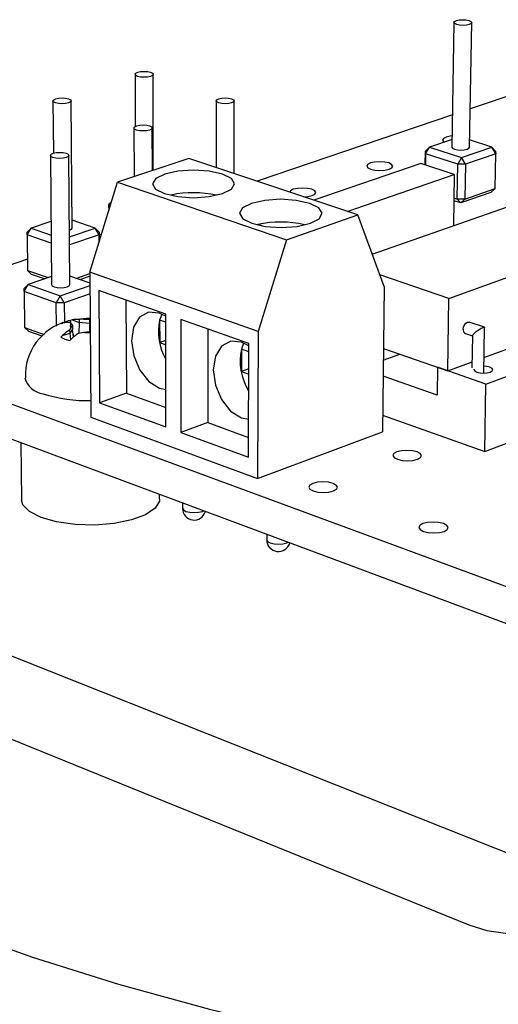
# Model space of a CAD drawing. Extents: x 0 to 194, y 0 to 154.
# Tile 5 of 7: x 136 to 149, y 123 to 151. Entities that reach past the tile are written whole.
import ezdxf

# ---------------------------------------------------------------- set-up
doc = ezdxf.new("R2010")
doc.units = 0
doc.layers.get('0').update_dxf_attribs({"linetype": 'CONTINUOUS'})

msp = doc.modelspace()

# ---------------------------------------------------------------- linework, layer by layer
at = {"color": 7, "linetype": 'CONTINUOUS'}
for p, q in [((148.041, 150.787), (147.981, 147.219)), ((148.484, 147.213), (148.548, 150.781)), ((138.904, 149.301), (138.91, 147.811)), ((139.427, 146.556), (139.42, 149.303)), ((150.178, 148.879), (148.504, 148.311)), ((136.551, 148.54), (136.565, 147.044)), ((137.101, 144.899), (137.071, 148.543)), ((141.226, 148.542), (141.223, 146.633)), ((141.741, 146.46), (141.746, 148.541)), ((147.997, 148.139), (142.399, 146.239)), ((138.872, 147.766), (138.878, 146.373)), ((139.401, 146.548), (139.398, 147.768)), ((145.7, 144.148), (155.168, 147.478)), ((147.985, 147.437), (147.339, 147.216)), ((147.339, 147.216), (147.223, 147.102)), ((147.229, 147.028), (147.339, 147.216)), ((147.339, 147.216), (148.259, 146.917)), ((148.259, 146.917), (149.126, 147.216)), ((149.126, 147.216), (148.488, 147.422)), ((149.238, 147.028), (149.126, 147.216)), ((149.231, 147.102), (149.126, 147.216)), ((136.477, 146.977), (136.512, 143.282)), ((137.037, 143.285), (137.007, 146.98)), ((140.441, 146.895), (138.4, 146.213)), ((145.282, 145.274), (140.441, 146.895)), ((147.217, 146.709), (147.223, 147.102)), ((147.229, 147.028), (147.223, 147.102)), ((147.229, 147.028), (147.224, 146.707)), ((148.148, 146.728), (147.229, 147.028)), ((148.259, 146.917), (148.148, 146.728)), ((148.371, 146.728), (148.259, 146.917)), ((149.238, 147.028), (148.371, 146.728)), ((149.219, 146.032), (149.238, 147.028)), ((149.231, 147.102), (149.238, 147.028)), ((147.092, 146.75), (144.023, 145.696)), ((148.05, 146.437), (147.092, 146.75)), ((148.131, 145.73), (148.148, 146.728)), ((148.371, 146.728), (148.148, 146.728)), ((148.371, 146.728), (148.353, 145.73)), ((144.98, 145.375), (148.05, 146.437)), ((147.898, 142.884), (158.101, 146.554)), ((148.05, 146.437), (148.025, 144.966)), ((137.611, 143.632), (138.4, 146.213)), ((138.4, 146.213), (143.242, 144.566)), ((148.353, 145.73), (149.219, 146.032)), ((149.101, 145.919), (149.219, 146.032)), ((139.938, 145.845), (139.915, 145.837)), ((140.03, 145.814), (139.938, 145.845)), ((139.938, 145.832), (139.938, 145.845)), ((148.038, 145.76), (148.131, 145.73)), ((149.101, 145.919), (148.236, 145.617)), ((138.151, 145.492), (138.211, 145.593)), ((138.151, 145.492), (138.154, 145.569)), ((138.177, 145.483), (138.151, 145.492)), ((138.151, 145.492), (138.152, 145.401)), ((138.227, 145.645), (138.154, 145.569)), ((148.236, 145.617), (148.037, 145.682)), ((148.353, 145.73), (148.131, 145.73)), ((148.236, 145.617), (148.131, 145.73)), ((148.236, 145.617), (148.353, 145.73)), ((143.242, 144.566), (145.282, 145.274)), ((146.042, 143.228), (145.282, 145.274)), ((135.811, 144.704), (135.926, 144.898)), ((135.926, 144.898), (135.815, 144.783)), ((136.495, 145.089), (135.926, 144.898)), ((135.926, 144.898), (136.498, 144.698)), ((137.026, 144.65), (137.76, 144.898)), ((137.76, 144.898), (137.099, 145.127)), ((137.874, 144.704), (137.76, 144.898)), ((137.876, 144.783), (137.76, 144.898)), ((142.42, 145.003), (142.393, 144.994)), ((142.536, 144.963), (142.42, 145.003)), ((142.42, 144.987), (142.42, 145.003)), ((135.811, 144.704), (135.815, 144.783)), ((136.501, 144.464), (135.811, 144.704)), ((135.811, 144.704), (135.822, 143.688)), ((137.874, 144.704), (137.028, 144.417)), ((137.876, 144.783), (137.874, 144.704)), ((137.875, 144.496), (137.874, 144.704)), ((137.876, 144.783), (137.878, 144.505)), ((137.946, 144.729), (137.877, 144.705)), ((143.242, 144.566), (142.427, 141.942)), ((148.958, 140.432), (159.113, 144.196)), ((135.819, 144.007), (134.608, 143.596)), ((135.822, 143.688), (136.414, 143.479)), ((135.822, 143.688), (135.94, 143.574)), ((136.51, 143.512), (135.841, 143.283)), ((136.309, 143.443), (135.94, 143.574)), ((137.613, 143.317), (137.036, 143.52)), ((137.211, 143.458), (137.611, 143.596)), ((137.612, 143.52), (137.32, 143.42)), ((142.427, 141.942), (137.611, 143.632)), ((137.611, 143.632), (137.64, 139.482)), ((147.898, 142.884), (145.919, 143.557)), ((135.725, 143.086), (135.841, 143.283)), ((135.841, 143.283), (135.729, 143.167)), ((135.841, 143.283), (136.761, 142.957)), ((136.761, 142.957), (137.614, 143.251)), ((146.042, 143.228), (145.99, 139.063)), ((135.725, 143.086), (135.729, 143.167)), ((136.644, 142.759), (135.725, 143.086)), ((135.725, 143.086), (135.736, 142.056)), ((136.761, 142.957), (136.644, 142.759)), ((136.877, 142.759), (136.761, 142.957)), ((137.615, 143.014), (136.877, 142.759)), ((137.868, 143.109), (137.888, 139.899)), ((139.781, 142.435), (137.868, 143.109)), ((136.877, 142.759), (136.644, 142.759)), ((136.65, 142.094), (136.644, 142.759)), ((136.877, 142.759), (136.882, 142.205)), ((138.644, 142.836), (138.656, 140.173)), ((147.863, 140.813), (147.898, 142.884)), ((139.666, 142.424), (139.608, 142.263)), ((139.787, 139.206), (139.781, 142.435)), ((136.79, 142.165), (136.838, 142.177)), ((137.037, 142.191), (137.071, 142.16)), ((137.105, 142.269), (137.052, 142.256)), ((137.072, 142.159), (137.052, 142.256)), ((137.067, 142.044), (137.113, 142.112)), ((137.071, 142.16), (137.113, 142.112)), ((137.105, 142.269), (137.305, 142.198)), ((137.113, 142.112), (137.114, 142)), ((137.594, 142.324), (137.139, 142.27)), ((137.305, 142.198), (137.297, 141.889)), ((137.438, 142.287), (137.304, 142.284)), ((137.304, 142.284), (137.305, 142.198)), ((137.602, 142.17), (137.305, 142.198)), ((137.438, 142.287), (137.601, 142.282)), ((137.621, 142.283), (137.601, 142.282)), ((137.601, 142.282), (137.602, 142.17)), ((137.621, 142.172), (137.602, 142.17)), ((137.602, 142.17), (137.603, 141.94)), ((139.781, 142.201), (139.608, 142.263)), ((139.608, 142.263), (139.609, 141.621)), ((140.215, 142.282), (140.218, 139.049)), ((142.163, 141.595), (140.215, 142.282)), ((148.911, 142.058), (148.478, 142.206)), ((129.73, 141.941), (166.899, 128.239)), ((135.736, 142.056), (136.302, 141.852)), ((135.736, 142.056), (135.856, 141.941)), ((136.241, 141.802), (135.856, 141.941)), ((136.823, 141.822), (136.774, 141.772)), ((136.823, 141.822), (137.03, 141.894)), ((137.067, 142.044), (137.029, 141.981)), ((137.029, 141.981), (137.03, 141.894)), ((137.114, 142), (137.03, 141.894)), ((137.03, 141.894), (137.053, 141.701)), ((137.142, 141.78), (137.114, 142)), ((137.149, 141.785), (137.129, 141.882)), ((137.29, 141.887), (137.425, 141.916)), ((137.425, 141.916), (137.59, 141.942)), ((137.623, 141.937), (137.59, 141.942)), ((140.988, 142.009), (140.986, 139.328)), ((142.427, 141.942), (142.41, 137.732)), ((148.367, 141.88), (148.572, 141.809)), ((148.572, 141.816), (148.556, 140.902)), ((148.892, 140.748), (148.917, 142.049)), ((137.03, 141.68), (137.084, 141.729)), ((139.782, 141.682), (139.609, 141.621)), ((139.609, 141.621), (139.783, 141.559)), ((142.013, 141.599), (141.952, 141.434)), ((142.152, 138.343), (142.163, 141.595)), ((141.952, 141.434), (141.95, 140.788)), ((142.162, 141.359), (141.952, 141.434)), ((146.016, 141.118), (146.491, 141.291)), ((146.02, 141.455), (147.863, 140.813)), ((148.901, 141.194), (149.736, 141.501)), ((147.863, 140.813), (148.559, 141.068)), ((129.755, 140.947), (166.83, 127.135)), ((142.16, 140.864), (141.95, 140.788)), ((141.95, 140.788), (142.16, 140.713)), ((147.573, 140.914), (147.56, 140.111)), ((148.958, 140.432), (147.573, 140.914)), ((148.921, 138.502), (155.207, 140.879)), ((147.56, 140.111), (146.01, 140.655)), ((148.921, 138.502), (148.958, 140.432)), ((138.656, 140.173), (137.888, 139.899)), ((138.656, 140.173), (139.786, 139.763)), ((139.601, 140.315), (139.785, 140.278)), ((137.888, 139.899), (139.787, 139.206)), ((137.64, 139.482), (142.41, 137.732)), ((140.986, 139.328), (140.218, 139.049)), ((140.986, 139.328), (142.154, 138.905)), ((141.951, 139.467), (142.155, 139.428)), ((145.996, 139.541), (148.921, 138.502)), ((140.218, 139.049), (142.152, 138.343)), ((142.41, 137.732), (145.99, 139.063)), ((135.635, 138.756), (135.654, 137.117)), ((139.606, 137.137), (139.606, 137.277)), ((140.263, 137.032), (140.264, 136.875)), ((142.676, 136.134), (142.675, 135.977)), ((151.476, 126.249), (133.359, 133.434)), ((130.346, 132.303), (148.462, 124.951))]:
    msp.add_line(p, q, dxfattribs=at)
at = {"color": 8, "linetype": 'CONTINUOUS'}
for p, q in [((140.832, 136.788), (140.872, 136.806)), ((143.251, 135.887), (143.29, 135.905))]:
    msp.add_line(p, q, dxfattribs=at)
at = {"color": 7, "linetype": 'CONTINUOUS', "flags": 128}
for points in [[(148.468, 150.841), (148.526, 150.815), (148.548, 150.784), (148.532, 150.753), (148.479, 150.727), (148.398, 150.709), (148.302, 150.703), (148.204, 150.709), (148.12, 150.727), (148.063, 150.753), (148.041, 150.784), (148.057, 150.815), (148.11, 150.841), (148.191, 150.859), (148.287, 150.865), (148.385, 150.859), (148.468, 150.841)], [(139.345, 149.361), (139.4, 149.334), (139.42, 149.302), (139.4, 149.27), (139.343, 149.243), (139.259, 149.224), (139.16, 149.218), (139.061, 149.224), (138.978, 149.243), (138.923, 149.27), (138.904, 149.302), (138.924, 149.334), (138.98, 149.361), (139.064, 149.38), (139.163, 149.386), (139.262, 149.38), (139.345, 149.361)], [(136.998, 148.602), (137.053, 148.574), (137.071, 148.541), (137.05, 148.509), (136.993, 148.481), (136.907, 148.462), (136.807, 148.456), (136.708, 148.462), (136.624, 148.481), (136.569, 148.509), (136.551, 148.541), (136.572, 148.574), (136.63, 148.602), (136.715, 148.62), (136.815, 148.627), (136.914, 148.62), (136.998, 148.602)], [(141.669, 148.602), (141.726, 148.574), (141.746, 148.541), (141.727, 148.509), (141.671, 148.481), (141.586, 148.462), (141.487, 148.456), (141.387, 148.462), (141.302, 148.481), (141.246, 148.509), (141.226, 148.541), (141.245, 148.574), (141.301, 148.602), (141.386, 148.62), (141.485, 148.627), (141.585, 148.62), (141.669, 148.602)], [(139.322, 147.829), (139.378, 147.8), (139.398, 147.767), (139.377, 147.734), (139.32, 147.706), (139.234, 147.687), (139.134, 147.68), (139.033, 147.687), (138.948, 147.706), (138.892, 147.734), (138.872, 147.767), (138.893, 147.8), (138.951, 147.829), (139.036, 147.847), (139.137, 147.854), (139.237, 147.847), (139.322, 147.829)], [(147.815, 147.504), (147.738, 147.464), (147.714, 147.417), (147.745, 147.37), (147.76, 147.36)], [(147.987, 147.536), (147.932, 147.53), (147.815, 147.504)], [(147.981, 147.219), (147.981, 147.216), (148.003, 147.184), (148.06, 147.157), (148.143, 147.138), (148.24, 147.132), (148.336, 147.138), (148.416, 147.157), (148.468, 147.184), (148.484, 147.213)], [(136.932, 147.042), (136.988, 147.013), (137.007, 146.979), (136.985, 146.945), (136.927, 146.916), (136.84, 146.897), (136.738, 146.89), (136.637, 146.897), (136.552, 146.916), (136.495, 146.945), (136.477, 146.979), (136.499, 147.013), (136.557, 147.042), (136.644, 147.061), (136.746, 147.067), (136.847, 147.061), (136.932, 147.042)], [(145.645, 146.763), (145.566, 146.722), (145.541, 146.674), (145.572, 146.626), (145.655, 146.586), (145.778, 146.559), (145.921, 146.549), (146.063, 146.559), (146.183, 146.586), (146.261, 146.626), (146.287, 146.674), (146.255, 146.722), (146.172, 146.763), (146.049, 146.79), (145.906, 146.799), (145.764, 146.79), (145.645, 146.763)], [(141.411, 145.885), (141.665, 146.014), (141.753, 146.166), (141.662, 146.317), (141.406, 146.445), (141.026, 146.53), (140.579, 146.56), (140.132, 146.53), (139.752, 146.445), (139.496, 146.317), (139.405, 146.166), (139.492, 146.014), (139.746, 145.885), (140.127, 145.799), (140.578, 145.768), (141.03, 145.799), (141.411, 145.885)], [(143.735, 145.792), (143.855, 145.801), (143.976, 145.829), (144.056, 145.87), (144.083, 145.919), (144.053, 145.968), (143.969, 146.009), (143.847, 146.036), (143.703, 146.046), (143.559, 146.036), (143.438, 146.009), (143.438, 146.009)], [(143.438, 146.009), (143.358, 145.968), (143.331, 145.927)], [(143.928, 145.036), (144.181, 145.167), (144.265, 145.322), (144.168, 145.476), (143.907, 145.606), (143.521, 145.693), (143.069, 145.724), (142.618, 145.693), (142.237, 145.606), (141.983, 145.476), (141.895, 145.322), (141.987, 145.167), (142.247, 145.036), (142.634, 144.948), (143.091, 144.917), (143.545, 144.948), (143.928, 145.036)], [(137.025, 144.836), (137.08, 144.864), (137.101, 144.898), (137.101, 144.899)], [(136.512, 143.282), (136.53, 143.248), (136.586, 143.219), (136.67, 143.199), (136.771, 143.192), (136.872, 143.199), (136.958, 143.219), (137.016, 143.248), (137.037, 143.283), (137.037, 143.285)], [(139.781, 142.373), (139.596, 142.467), (139.29, 142.493), (139.033, 142.35), (138.862, 142.062), (138.803, 141.673), (138.865, 141.241), (139.038, 140.831), (139.297, 140.507), (139.601, 140.315), (139.601, 140.315)], [(148.306, 142.001), (148.316, 142.066), (148.342, 142.127), (148.381, 142.176), (148.426, 142.205), (148.47, 142.208), (148.478, 142.206)], [(148.572, 141.816), (148.574, 141.823), (148.58, 141.836), (148.592, 141.852), (148.608, 141.87), (148.628, 141.89), (148.652, 141.911), (148.678, 141.933), (148.707, 141.955), (148.737, 141.977), (148.767, 141.997), (148.796, 142.015), (148.824, 142.03), (148.849, 142.043), (148.872, 142.052), (148.89, 142.057), (148.904, 142.059), (148.913, 142.057), (148.917, 142.051), (148.917, 142.049)], [(136.774, 141.772), (136.889, 141.722), (137.03, 141.68)], [(142.163, 141.526), (141.957, 141.634), (141.646, 141.661), (141.382, 141.519), (141.206, 141.229), (141.144, 140.837), (141.205, 140.402), (141.38, 139.989), (141.641, 139.661), (141.951, 139.467)], [(148.613, 140.856), (148.612, 140.845), (148.636, 140.808), (148.697, 140.777), (148.788, 140.756), (148.892, 140.748), (148.996, 140.756), (149.082, 140.777)], [(149.082, 140.777), (149.138, 140.808), (149.155, 140.845), (149.131, 140.882), (149.07, 140.914), (148.98, 140.935), (148.896, 140.942)], [(146.406, 138.491), (146.321, 138.443), (146.293, 138.385), (146.327, 138.328), (146.419, 138.279), (146.553, 138.247), (146.71, 138.236), (146.866, 138.247), (146.996, 138.279), (147.081, 138.328), (147.109, 138.385), (147.074, 138.443), (146.982, 138.491), (146.848, 138.523), (146.691, 138.535), (146.536, 138.523), (146.406, 138.491)], [(143.998, 137.589), (143.91, 137.539), (143.881, 137.481), (143.914, 137.423), (144.005, 137.373), (144.14, 137.34), (144.298, 137.328), (144.456, 137.34), (144.588, 137.373), (144.675, 137.423), (144.704, 137.481), (144.67, 137.539), (144.579, 137.589), (144.445, 137.622), (144.287, 137.633), (144.13, 137.622), (143.998, 137.589)], [(139.606, 137.137), (139.601, 137.081), (139.479, 136.876), (139.206, 136.692), (138.803, 136.542), (138.304, 136.441), (137.75, 136.396), (137.185, 136.411), (136.657, 136.485), (136.209, 136.612), (135.879, 136.781), (135.691, 136.977), (135.654, 137.117)], [(147.756, 136.216), (147.842, 136.267), (147.87, 136.327), (147.834, 136.386), (147.74, 136.437), (147.602, 136.471), (147.442, 136.483), (147.284, 136.471), (147.151, 136.437), (147.064, 136.386), (147.037, 136.327), (147.072, 136.267), (147.166, 136.216), (147.304, 136.182), (147.464, 136.17), (147.623, 136.182), (147.756, 136.216)], [(120.17, 134.655), (120.7, 133.623), (121.411, 132.589), (122.304, 131.558), (123.382, 130.535), (124.643, 129.524), (126.089, 128.531), (127.717, 127.561), (129.524, 126.619), (131.505, 125.712), (133.655, 124.844), (135.966, 124.022), (138.43, 123.25), (141.035, 122.535), (143.771, 121.88), (146.623, 121.292), (149.578, 120.774), (152.62, 120.33), (155.732, 119.964)], [(148.462, 124.951), (148.981, 124.792), (149.582, 124.7), (150.215, 124.681), (150.83, 124.737), (151.374, 124.864), (151.802, 125.051), (152.081, 125.282), (152.188, 125.538), (152.116, 125.798), (151.871, 126.042), (151.476, 126.249)]]:
    msp.add_lwpolyline(points, dxfattribs=at)
at = {"color": 8, "linetype": 'CONTINUOUS', "flags": 128}
for points in [[(140.264, 136.875), (140.289, 136.828), (140.361, 136.788), (140.469, 136.761), (140.597, 136.751), (140.724, 136.761), (140.832, 136.788)], [(142.675, 135.977), (142.675, 135.976), (142.701, 135.928), (142.775, 135.887), (142.885, 135.859), (143.014, 135.849), (143.142, 135.859), (143.251, 135.887)]]:
    msp.add_lwpolyline(points, dxfattribs=at)
at = {"color": 7, "linetype": 'CONTINUOUS'}
for centre, radius, start, end in [((140.578, 142.748), 3.163, 77.9385, 101.6821), ((143.066, 142), 3.072, 76.9461, 102.1417), ((137.362, 140.676), 1.603, 104.9515, 182.1921), ((137.307, 141.1), 1.184, 102.4234, 115.8935), ((136.989, 141.482), 0.711, 86.1183, 102.2834), ((137.125, 142.1), 0.081, 132.0689, 223.5194), ((137.256, 141.572), 0.713, 86.1628, 102.2793), ((141.166, 141.93), 1.593, 167.9387, 209.808), ((137.832, 140.724), 1.491, 122.5925, 132.5821), ((138.096, 140.628), 1.496, 122.6347, 132.5989), ((148.42, 141.982), 0.115, 170.8863, 242.9009), ((143.505, 141.09), 1.591, 167.5163, 212.1619), ((136.341, 140.766), 0.614, 194.3355, 263.2804), ((137.53, 144.056), 4.099, 252.0886, 271.4969), ((140.596, 136.872), 0.333, 179.4845, 345.3379), ((143.011, 135.973), 0.336, 179.2652, 345.3197)]:
    msp.add_arc(centre, radius, start, end, dxfattribs=at)
at = {"color": 8, "linetype": 'CONTINUOUS'}
for centre, radius, start, end in [((137.601, 140.772), 1.524, 89.2731, 96.1623), ((137.589, 143.423), 1.516, 263.7941, 271.3054)]:
    msp.add_arc(centre, radius, start, end, dxfattribs=at)

doc.saveas('drawing.dxf')
